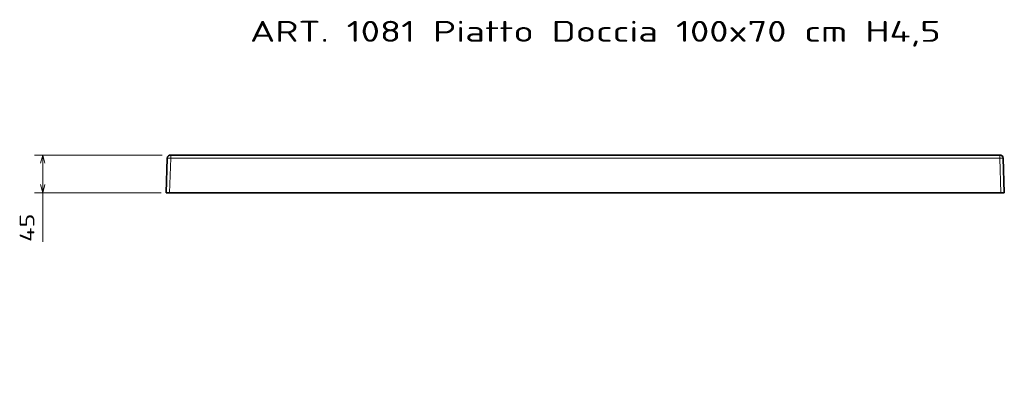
# Model space of a CAD drawing. Extents: x 80 to 315, y 22 to 274.
# Tile 6 of 6: x 80 to 315, y 189 to 274. Entities that reach past the tile are written whole.
import ezdxf
from ezdxf.enums import TextEntityAlignment as Align

# ---------------------------------------------------------------- set-up
doc = ezdxf.new("R2010")
doc.units = 0
doc.layers.get('0').update_dxf_attribs({"lineweight": 13})
doc.styles.get("Standard").update_dxf_attribs({"font": 'isocp.shx'})
doc.dimstyles.get("Standard").update_dxf_attribs({"dimtxt": 2.5, "dimasz": 2.5, "dimexe": 1.25, "dimexo": 0.625, "dimtad": 1, "dimcen": 2.5, "dimadec": 0, "dimazin": 0, "dimtfac": 1, "dimtmove": 0, "dimatfit": 0, "dimfxl": 0, "dimarcsym": 0})

# ---------------------------------------------------------------- blocks, each defined once
blk = doc.blocks.new('*D')
at = {"color": 7, "lineweight": 13}
for p, q in [((113.8, 241.71), (83.28, 241.71)), ((85.28, 220.94), (85.28, 241.71)), ((113.51, 232.71), (83.28, 232.71)), ((113.51, 179.74), (86.54, 179.74)), ((88.54, 39.72), (88.54, 179.74)), ((212.73, 179.74), (105.56, 179.74)), ((107.56, 149.83), (107.56, 179.74)), ((183.48, 159.89), (223.77, 146.92)), ((197.87, 149.83), (105.56, 149.83)), ((113.51, 39.72), (86.54, 39.72)), ((114.71, 24.19), (314.74, 24.19))]:
    blk.add_line(p, q, dxfattribs=at)
at = {"color": 7, "lineweight": 13, "ltscale": 0.408137}
for p, q in [((114.71, 38.52), (114.71, 22.19)), ((314.74, 38.52), (314.74, 22.19))]:
    blk.add_line(p, q, dxfattribs=at)
at = {"color": 7, "lineweight": 13}
for points in [[(85.79, 239.78), (85.28, 241.71), (84.76, 239.78)], [(84.76, 234.64), (85.28, 232.71), (85.79, 234.64)], [(89.05, 177.81), (88.54, 179.74), (88.02, 177.81)], [(108.08, 177.81), (107.56, 179.74), (107.04, 177.81)], [(207.68, 152.64), (205.68, 152.74), (207.36, 151.66)], [(107.04, 151.76), (107.56, 149.83), (108.08, 151.76)], [(221.77, 147.02), (223.77, 146.92), (222.09, 148)], [(88.02, 41.65), (88.54, 39.72), (89.05, 41.65)], [(116.64, 24.71), (114.71, 24.19), (116.64, 23.67)], [(312.81, 23.67), (314.74, 24.19), (312.81, 24.71)]]:
    blk.add_lwpolyline(points, dxfattribs=at)
for s, rotation, p, p2 in [('45', 90, (83.28, 220.94), (83.28, 227.71)), ('150', 90, (105.56, 159.53), (105.56, 170.04)), ('%%c', 342.1564, (184.09, 161.79), (186.54, 161.01)), ('90', 342.1564, (187.49, 160.7), (193.94, 158.62)), ('700', 90, (86.54, 104.48), (86.54, 114.98))]:
    blk.add_text(s, height=3.5, rotation=rotation, dxfattribs=at).set_placement(p, p2, align=Align.FIT)
blk.add_text('1000', height=3.5, dxfattribs=at).set_placement((207.6, 26.19), (221.85, 26.19), align=Align.FIT)
blk = doc.blocks.new('BLOCK7')
at = {"color": 7, "lineweight": 13}
blk.add_text('ART. 1081 Piatto Doccia 100x70 cm H4,5', height=25, dxfattribs=at).set_placement((-400, 135.3), (424.1, 135.3), align=Align.FIT)
blk = doc.blocks.new('BLOCK8')
at = {"color": 7, "lineweight": 35}
for p, q in [((-494.6, 0), (494.6, 0)), ((-498.6, -3.9), (-500.1, -45)), ((498.6, -3.9), (500.1, -45)), ((-496.1, -45), (0, -45)), ((0, -45), (496.1, -45))]:
    blk.add_line(p, q, dxfattribs=at)
at = {"color": 7, "lineweight": 13}
for p, q in [((-494.6, -3.9), (-496.1, -45)), ((-494.6, -3.9), (0, -3.9)), ((494.6, -3.9), (0, -3.9)), ((494.6, -3.9), (496.1, -45))]:
    blk.add_line(p, q, dxfattribs=at)
at = {"color": 7, "lineweight": 13, "ltscale": 0.09651}
for p, q in [((-494.6, 0), (-494.6, -3.9)), ((494.6, 0), (494.6, -3.9))]:
    blk.add_line(p, q, dxfattribs=at)
at = {"color": 7, "lineweight": 35, "ltscale": 0.099939}
for p, q in [((-496.1, -45), (-500.1, -45)), ((496.1, -45), (500.1, -45))]:
    blk.add_line(p, q, dxfattribs=at)
at = {"color": 7, "lineweight": 35}
for centre, start, end in [((-494.6, -4), 90, 178), ((494.6, -4), 2, 90)]:
    blk.add_arc(centre, 4, start, end, dxfattribs=at)
at = {"color": 7, "lineweight": 13}
for centre, major_axis, start_param, end_param in [((-494.6, -4), (-4, 0.14), 4.713607, 6.283185), ((494.6, -4), (4, 0.14), 6.283185, 7.852764)]:
    blk.add_ellipse(centre, major_axis=major_axis, ratio=0.034878, start_param=start_param, end_param=end_param, dxfattribs=at)

msp = doc.modelspace()

# ---------------------------------------------------------------- block references
at = {"lineweight": 0, "xscale": 0.2, "yscale": 0.2, "zscale": 0.2}
for name in ['BLOCK7', 'BLOCK8']:
    msp.add_blockref(name, (214.7253, 241.7075), dxfattribs=at)

# ---------------------------------------------------------------- dimensions: what is measured, and where the dimension line sits
at = {"color": 0, "lineweight": 0}
for base, p1, p2, angle, middle, dimtype in [((107.5625, 179.7445), (199.8731, 149.8302), (214.7253, 179.7445), 89.999523, (107.5625, 164.7874), 160), ((88.537, 179.7445), (115.5105, 39.7159), (115.5105, 179.7445), 90, (88.537, 109.7302), 161), ((114.711, 24.19), (314.7395, 40.5155), (114.711, 40.5155), 180, (214.7253, 24.19), 161), ((85.2752, 232.7075), (115.7978, 241.7075), (115.5105, 232.7075), 269.998569, (85.2752, 224.3215), 160)]:
    dim = msp.add_linear_dim(base=base, p1=p1, p2=p2, angle=angle, dimstyle='Standard', override={"dimlfac": 5}, dxfattribs=at)
    dim.commit()
    dim.dimension.update_dxf_attribs({"geometry": '*D', "text_midpoint": middle, "dimtype": dimtype})
dim = msp.add_diameter_dim_2p(p1=(223.7683, 146.9192), p2=(205.6822, 152.7412), text='%%c90', dimstyle='Standard', override={"dimlfac": 5}, dxfattribs=at)
dim.commit()
dim.dimension.update_dxf_attribs({"geometry": '*D', "text_midpoint": (188.402, 158.3038), "dimtype": 163})

doc.saveas('drawing.dxf')
